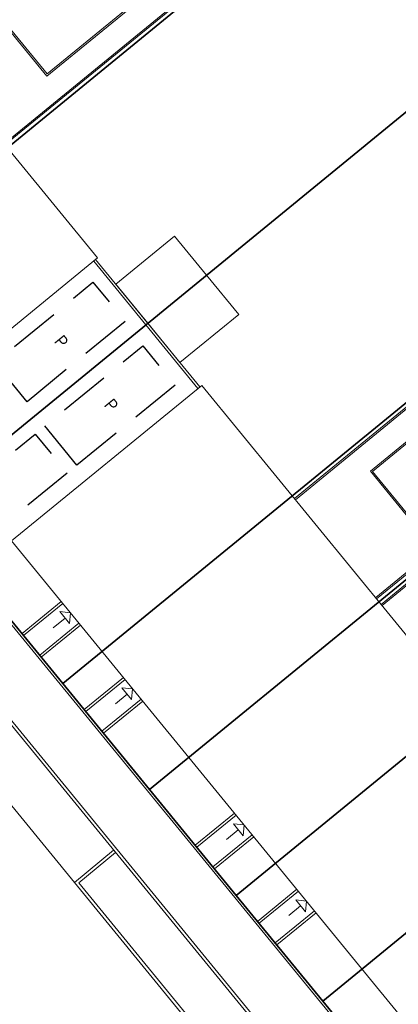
# Model space of a CAD drawing. Header units: metres. Extents: x 150385 to 171486, y 478588 to 485023.
# Tile 42 of 256: x 151589 to 151604, y 483215 to 483254. Entities that reach past the tile are written whole.
import ezdxf
from ezdxf.lldxf.tags import DXFTag

# ---------------------------------------------------------------- set-up
doc = ezdxf.new("R2010")
doc.units = ezdxf.units.M
doc.linetypes.add('Stippelfijn', pattern=[3, 2, -1])
doc.layers.add('B-WE-KG-GRENS_PERCEEL-GV', color=150, linetype='KG-PERCEEL', lineweight=30, true_color=0x007fff)
doc.layers.add('N-WE-VH-KANTOPSLUITING_ACHTERKANTBAND TERRAS-G', color=7, linetype='Continuous', lineweight=5)
doc.layers.add('N-WE-VH-PP', color=7, linetype='Continuous')
doc.styles.add('NLCS-ISO-ANNOTATIEF-T25', font='NLCS-ISO.ttf', dxfattribs={"height": 2.5})
doc.styles.get("Standard").update_dxf_attribs({"font": 'NLCS-ISO.ttf'})
tags = doc.linetypes.add('KG-PERCEEL', pattern='A,5.5,-2,["P",Standard,S=1.8,R=0,X=-0.5,Y=-0.9],-2,5.5,-2,[5,NLCS.shx,S=0.75,R=0,X=0,Y=0],-2', length=19).pattern_tags.tags
tags[6] = DXFTag(74, 10)

# ---------------------------------------------------------------- blocks, each defined once
blk = doc.blocks.new('pp')
at = {"layer": 'N-WE-VH-PP', "linetype": 'Stippelfijn', "flags": 128}
blk.add_lwpolyline([(-0.5, -5.468), (-2.5, -5.468), (-2.5, -0.468), (-0.5, -0.468)], close=True, dxfattribs=at)
at = {"layer": 'N-WE-VH-PP', "color": 0, "insert": (-1.475, -2.915), "char_height": 0.5, "attachment_point": 5, "style": 'NLCS-ISO-ANNOTATIEF-T25'}
blk.add_mtext('P', dxfattribs=at)

msp = doc.modelspace()

# ---------------------------------------------------------------- linework, layer by layer
at = {"layer": 'B-WE-KG-GRENS_PERCEEL-GV', "flags": 128}
for points in [[(151558.82, 483266.443), (151553.192, 483273.314), (151573.275, 483289.741), (151578.899, 483282.871), (151582.319, 483278.689), (151585.741, 483274.515), (151589.156, 483270.338), (151592.577, 483266.152), (151595.993, 483261.975), (151599.418, 483257.8), (151600.966, 483259.065), (151594.126, 483267.429), (151590.714, 483271.605), (151587.288, 483275.785), (151583.866, 483279.965), (151580.448, 483284.141), (151574.825, 483291.01), (151593.455, 483306.258), (151599.076, 483299.382), (151602.495, 483295.202), (151605.917, 483291.024), (151609.346, 483286.851), (151612.754, 483282.666), (151618.604, 483275.52), (151617.408, 483272.983), (151625.502, 483269.181), (151630.389, 483266.889), (151635.279, 483264.594), (151640.163, 483262.298), (151645.052, 483260.005), (151653.096, 483256.232), (151639.541, 483227.356), (151632.223, 483232.666), (151627.462, 483236.107), (151623.321, 483239.115), (151618.564, 483242.567), (151614.42, 483245.566), (151612.982, 483246.608), (151611.804, 483244.988), (151615.889, 483242.012), (151620.835, 483238.422), (151624.932, 483235.447), (151629.865, 483231.859), (151637.303, 483226.463), (151609.883, 483204.026), (151604.258, 483210.902), (151600.844, 483215.081), (151597.426, 483219.259), (151594.003, 483223.437), (151590.581, 483227.618), (151584.959, 483234.492), (151579.335, 483241.362), (151575.913, 483245.542), (151572.496, 483249.724), (151569.075, 483253.898), (151565.657, 483258.077), (151562.235, 483262.264)], [(151558.82, 483266.443), (151553.192, 483273.314), (151573.275, 483289.741), (151578.899, 483282.871), (151582.319, 483278.689), (151585.741, 483274.515), (151589.156, 483270.338), (151592.577, 483266.152), (151595.993, 483261.975), (151599.418, 483257.8), (151600.966, 483259.065), (151594.126, 483267.429), (151590.714, 483271.605), (151587.288, 483275.785), (151583.866, 483279.965), (151580.448, 483284.141), (151574.825, 483291.01), (151593.455, 483306.258), (151599.076, 483299.382), (151602.495, 483295.202), (151605.917, 483291.024), (151609.346, 483286.851), (151612.754, 483282.666), (151618.604, 483275.52), (151617.408, 483272.983), (151625.502, 483269.181), (151630.389, 483266.889), (151635.279, 483264.594), (151640.163, 483262.298), (151645.052, 483260.005), (151653.096, 483256.232), (151639.541, 483227.356), (151632.223, 483232.666), (151627.462, 483236.107), (151623.321, 483239.115), (151618.564, 483242.567), (151614.42, 483245.566), (151612.982, 483246.608), (151611.804, 483244.988), (151615.889, 483242.012), (151620.835, 483238.422), (151624.932, 483235.447), (151629.865, 483231.859), (151637.303, 483226.463), (151609.883, 483204.026), (151604.258, 483210.902), (151600.844, 483215.081), (151597.426, 483219.259), (151594.003, 483223.437), (151590.581, 483227.618), (151584.959, 483234.492), (151579.335, 483241.362), (151575.913, 483245.542), (151572.496, 483249.724), (151569.075, 483253.898), (151565.657, 483258.077), (151562.235, 483262.264)], [(151558.82, 483266.443), (151553.192, 483273.314), (151573.275, 483289.741), (151578.899, 483282.871), (151582.319, 483278.689), (151585.741, 483274.515), (151589.156, 483270.338), (151592.577, 483266.152), (151595.993, 483261.975), (151599.418, 483257.8), (151600.966, 483259.065), (151594.126, 483267.429), (151590.714, 483271.605), (151587.288, 483275.785), (151583.866, 483279.965), (151580.448, 483284.141), (151574.825, 483291.01), (151593.455, 483306.258), (151599.076, 483299.382), (151602.495, 483295.202), (151605.917, 483291.024), (151609.346, 483286.851), (151612.754, 483282.666), (151618.604, 483275.52), (151617.408, 483272.983), (151625.502, 483269.181), (151630.389, 483266.889), (151635.279, 483264.594), (151640.163, 483262.298), (151645.052, 483260.005), (151653.096, 483256.232), (151639.541, 483227.356), (151632.223, 483232.666), (151627.462, 483236.107), (151623.321, 483239.115), (151618.564, 483242.567), (151614.42, 483245.566), (151612.982, 483246.608), (151611.804, 483244.988), (151615.889, 483242.012), (151620.835, 483238.422), (151624.932, 483235.447), (151629.865, 483231.859), (151637.303, 483226.463), (151609.883, 483204.026), (151604.258, 483210.902), (151600.844, 483215.081), (151597.426, 483219.259), (151594.003, 483223.437), (151590.581, 483227.618), (151584.959, 483234.492), (151579.335, 483241.362), (151575.913, 483245.542), (151572.496, 483249.724), (151569.075, 483253.898), (151565.657, 483258.077), (151562.235, 483262.264)], [(151595.993, 483261.975), (151575.913, 483245.542), (151579.335, 483241.362), (151599.418, 483257.8)], [(151595.993, 483261.975), (151575.913, 483245.542), (151579.335, 483241.362), (151599.418, 483257.8)], [(151595.993, 483261.975), (151575.913, 483245.542), (151579.335, 483241.362), (151599.418, 483257.8)], [(151579.335, 483241.362), (151584.959, 483234.492), (151606.589, 483252.195), (151601.736, 483258.122), (151600.966, 483259.065), (151599.418, 483257.8)], [(151579.335, 483241.362), (151584.959, 483234.492), (151606.589, 483252.195), (151601.736, 483258.122), (151600.966, 483259.065), (151599.418, 483257.8)], [(151579.335, 483241.362), (151584.959, 483234.492), (151606.589, 483252.195), (151601.736, 483258.122), (151600.966, 483259.065), (151599.418, 483257.8)], [(151584.959, 483234.492), (151590.581, 483227.618), (151611.804, 483244.988), (151612.982, 483246.608), (151608.508, 483249.852), (151606.589, 483252.195)], [(151584.959, 483234.492), (151590.581, 483227.618), (151611.804, 483244.988), (151612.982, 483246.608), (151608.508, 483249.852), (151606.589, 483252.195)], [(151584.959, 483234.492), (151590.581, 483227.618), (151611.804, 483244.988), (151612.982, 483246.608), (151608.508, 483249.852), (151606.589, 483252.195)], [(151590.581, 483227.618), (151594.003, 483223.437), (151614.719, 483240.389), (151615.889, 483242.012), (151611.804, 483244.988)], [(151590.581, 483227.618), (151594.003, 483223.437), (151614.719, 483240.389), (151615.889, 483242.012), (151611.804, 483244.988)], [(151590.581, 483227.618), (151594.003, 483223.437), (151614.719, 483240.389), (151615.889, 483242.012), (151611.804, 483244.988)], [(151615.889, 483242.012), (151614.719, 483240.389), (151594.003, 483223.437), (151597.426, 483219.259), (151620.835, 483238.422)], [(151615.889, 483242.012), (151614.719, 483240.389), (151594.003, 483223.437), (151597.426, 483219.259), (151620.835, 483238.422)], [(151615.889, 483242.012), (151614.719, 483240.389), (151594.003, 483223.437), (151597.426, 483219.259), (151620.835, 483238.422)], [(151597.426, 483219.259), (151600.844, 483215.081), (151623.753, 483233.831), (151624.932, 483235.447), (151620.835, 483238.422)], [(151597.426, 483219.259), (151600.844, 483215.081), (151623.753, 483233.831), (151624.932, 483235.447), (151620.835, 483238.422)], [(151597.426, 483219.259), (151600.844, 483215.081), (151623.753, 483233.831), (151624.932, 483235.447), (151620.835, 483238.422)], [(151624.932, 483235.447), (151623.753, 483233.831), (151600.844, 483215.081), (151604.258, 483210.902), (151629.865, 483231.859)], [(151624.932, 483235.447), (151623.753, 483233.831), (151600.844, 483215.081), (151604.258, 483210.902), (151629.865, 483231.859)], [(151624.932, 483235.447), (151623.753, 483233.831), (151600.844, 483215.081), (151604.258, 483210.902), (151629.865, 483231.859)]]:
    msp.add_lwpolyline(points, close=True, dxfattribs=at)
at = {"layer": 'N-WE-VH-KANTOPSLUITING_ACHTERKANTBAND TERRAS-G', "color": 7, "lineweight": 9, "flags": 128}
for points in [[(151593.457, 483306.264), (151574.797, 483290.995), (151600.914, 483259.078), (151599.428, 483257.863), (151573.312, 483289.78), (151553.197, 483273.321), (151609.983, 483203.922), (151617.038, 483209.695, -0.288754), (151629.839, 483211.285), (151633.063, 483209.773)], [(151573.295, 483289.895), (151553.056, 483273.335), (151609.969, 483203.782), (151617.101, 483209.618, -0.288754), (151629.797, 483211.195), (151633.111, 483209.64), (151640.11, 483224.56)], [(151551.199, 483271.815), (151605.907, 483204.955), (151604.36, 483203.689), (151606.348, 483201.277, 0.39584), (151614.378, 483200.729), (151617.801, 483203.53, -0.288754), (151628.508, 483204.86), (151637.097, 483200.83)], [(151666.704, 483186.808), (151668.362, 483190.341), (151638.812, 483204.204), (151637.154, 483200.671), (151628.457, 483204.751, 0.288754), (151617.877, 483203.437), (151614.454, 483200.636, -0.396013), (151606.258, 483201.198), (151604.191, 483203.705), (151605.738, 483204.972), (151584.993, 483230.326), (151583.445, 483229.059), (151579.328, 483234.09), (151580.876, 483235.356), (151553.291, 483269.069)]]:
    msp.add_lwpolyline(points, format="xyb", dxfattribs=at)
for points in [[(151591.959, 483244.425), (151567.876, 483273.857), (151569.423, 483275.124), (151565.858, 483279.481), (151558.351, 483273.338), (151561.916, 483268.981), (151560.368, 483267.715), (151584.452, 483238.282)], [(151594.997, 483245.293), (151592.674, 483243.395), (151593.94, 483241.846), (151596.262, 483243.745)], [(151593.94, 483241.846), (151596.261, 483243.746), (151597.528, 483242.198), (151595.206, 483240.298)], [(151616.884, 483213.963), (151596.075, 483239.394), (151588.568, 483233.252), (151609.377, 483207.82)]]:
    msp.add_lwpolyline(points, close=True, dxfattribs=at)
for points in [[(151588.267, 483248.937), (151599.155, 483257.847), (151598.522, 483258.621), (151598.662, 483258.735)], [(151596.317, 483258.444), (151595.302, 483257.614), (151596.062, 483256.685), (151589.964, 483251.695), (151587.43, 483254.79), (151585.062, 483252.852)], [(151596.355, 483258.397), (151595.387, 483257.606), (151596.147, 483256.677), (151589.955, 483251.61), (151587.422, 483254.706), (151585.1, 483252.806)], [(151588.305, 483248.89), (151599.24, 483257.839), (151598.607, 483258.612), (151598.7, 483258.689)], [(151599.729, 483234.929), (151611.929, 483244.91)], [(151599.767, 483234.882), (151611.979, 483244.874)], [(151595.999, 483239.332), (151591.882, 483244.362)], [(151595.921, 483239.268), (151591.805, 483244.299)], [(151612.301, 483242.168), (151611.284, 483241.336), (151610.462, 483242.341), (151602.722, 483236.008), (151605.255, 483232.912), (151602.933, 483231.013)], [(151612.351, 483242.132), (151611.275, 483241.252), (151610.453, 483242.256), (151602.807, 483236), (151605.34, 483232.904), (151602.971, 483230.966)], [(151617.105, 483238.678), (151616.035, 483237.803), (151616.857, 483236.798), (151608.05, 483229.592), (151605.517, 483232.687), (151603.149, 483230.749)], [(151617.155, 483238.642), (151616.119, 483237.794), (151616.942, 483236.79), (151608.042, 483229.507), (151605.508, 483232.603), (151603.187, 483230.703)], [(151590.525, 483230.86), (151588.977, 483229.594)], [(151590.588, 483230.783), (151589.04, 483229.516)], [(151590.886, 483230.418), (151590.464, 483230.461)], [(151590.844, 483229.996), (151590.464, 483230.461)], [(151590.844, 483229.996), (151590.886, 483230.418)], [(151591.221, 483230.009), (151589.674, 483228.742)], [(151590.673, 483230.206), (151590.208, 483229.826)], [(151591.285, 483229.931), (151589.737, 483228.665)], [(151583.445, 483229.059), (151591.044, 483219.772)], [(151592.982, 483227.857), (151591.434, 483226.591)], [(151593.045, 483227.78), (151591.497, 483226.513)], [(151593.301, 483226.993), (151592.921, 483227.458)], [(151593.343, 483227.415), (151592.921, 483227.458)], [(151593.301, 483226.993), (151593.343, 483227.415)], [(151593.679, 483227.006), (151592.131, 483225.739)], [(151593.742, 483226.929), (151592.194, 483225.662)], [(151593.13, 483227.203), (151592.665, 483226.823)], [(151597.364, 483222.502), (151595.816, 483221.235)], [(151597.428, 483222.424), (151595.88, 483221.158)], [(151597.512, 483221.847), (151597.048, 483221.467)], [(151597.744, 483222.037), (151597.322, 483222.079)], [(151597.702, 483221.615), (151597.322, 483222.079)], [(151597.702, 483221.615), (151597.744, 483222.037)], [(151598.061, 483221.65), (151596.513, 483220.384)], [(151598.124, 483221.573), (151596.576, 483220.306)], [(151592.593, 483221.04), (151591.044, 483219.772), (151596.591, 483212.993), (151598.141, 483214.26)], [(151592.669, 483220.947), (151591.213, 483219.755), (151596.608, 483213.161), (151598.065, 483214.353)], [(151599.821, 483219.499), (151598.273, 483218.232)], [(151599.885, 483219.421), (151598.337, 483218.155)], [(151600.201, 483219.034), (151599.779, 483219.077)], [(151600.159, 483218.612), (151599.779, 483219.077)], [(151599.969, 483218.844), (151599.505, 483218.465)], [(151600.159, 483218.612), (151600.201, 483219.034)], [(151600.518, 483218.647), (151598.97, 483217.381)], [(151600.581, 483218.57), (151599.033, 483217.304)]]:
    msp.add_lwpolyline(points, dxfattribs=at)

# ---------------------------------------------------------------- block references
at = {"layer": 'N-WE-VH-KANTOPSLUITING_ACHTERKANTBAND TERRAS-G', "color": 7, "lineweight": 9, "rotation": 309.2919651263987}
for p in [(151593.722, 483241.827), (151595.693, 483239.319), (151591.437, 483235.836)]:
    msp.add_blockref('pp', p, dxfattribs=at)

doc.saveas('drawing.dxf')
